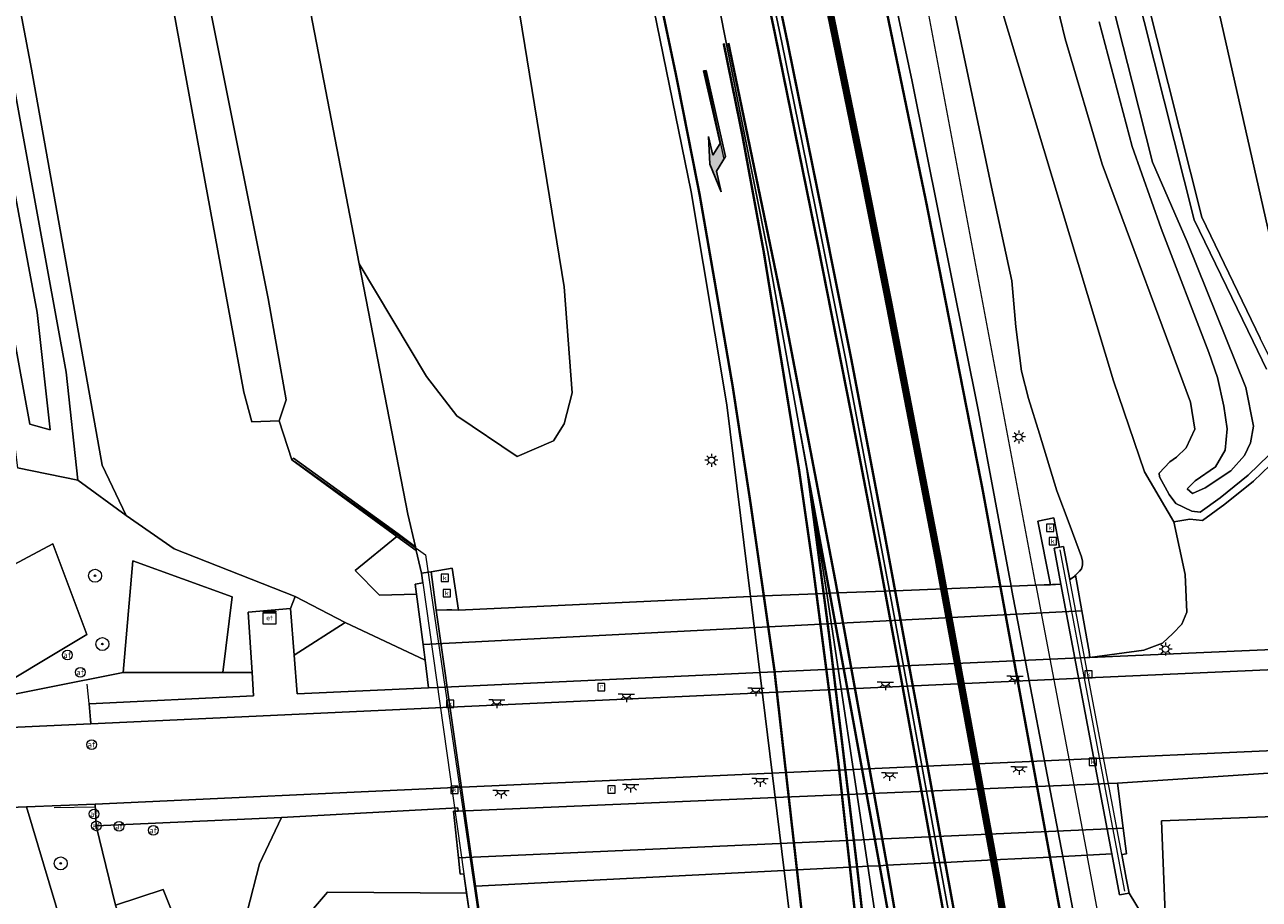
# Model space of a CAD drawing. Header units: metres. Extents: x 168032 to 180145, y 382923 to 399665.
# Tile 106 of 256: x 177783 to 177860, y 387465 to 387519. Entities that reach past the tile are written whole.
import ezdxf
from ezdxf.enums import TextEntityAlignment as Align

# ---------------------------------------------------------------- set-up
doc = ezdxf.new("R2010")
doc.units = ezdxf.units.M
doc.linetypes.add('VW-1-3_STREEP', pattern=[4, 1, -3])
doc.linetypes.add('VW-3-3_STREEP', pattern=[6, 3, -3])
doc.layers.get('0').update_dxf_attribs({"color": 8, "lineweight": 18})
for name, color, linetype, lineweight in [('B-WE-GR-BEPLANTING_CULTUUR_BOSPLANTSOEN-GV', 8, 'Continuous', 18), ('B-WE-GR-BEPLANTING_CULTUUR_HEESTERS-GV', 8, 'Continuous', 18), ('B-WE-GR-BOOM-S', 8, 'Continuous', 18), ('B-WE-GR-BOS_LOOF-GV', 8, 'Continuous', 18), ('B-WE-IE-MEUBILAIR_WEGMEUBILAIR-G', 8, 'Continuous', 18), ('B-WE-IE-TERREINAFSCHEIDING_KUNSTMATIG_HEKWERK-G', 8, 'IE-TERREINAFSCHEIDING-KUNSTMATIG', 18), ('B-WE-IE-TERREINAFSCHEIDING_KUNSTMATIG_MUUR-GV', 8, 'Continuous', 18), ('B-WE-KL-ET_KAST-S', 8, 'Continuous', 18), ('B-WE-KL-ET_LS_OV_LICHTMAST-S', 8, 'Continuous', 18), ('B-WE-KL-ET_LS_OV_LICHTPUNT-S', 8, 'Continuous', 18), ('B-WE-KW-KUNSTWERK_DEK-GV', 8, 'Continuous', 18), ('B-WE-KW-KUNSTWERK_GELUIDSWERING_SCHERM-G', 8, 'Continuous', 18), ('B-WE-KW-KUNSTWERK_LANDHOOFD-GV', 8, 'Continuous', 18), ('B-WE-OG-TERREIN_CULTUURSCHEIDING-GV', 8, 'Continuous', 18), ('B-WE-OG-WATER_GREPPEL-GV', 8, 'Continuous', 18), ('B-WE-OG-WATER_SLOOT-GV', 8, 'Continuous', 18), ('B-WE-OG-WEG-GV', 8, 'Continuous', 18), ('B-WE-RI-GWA_KOLK-S', 8, 'Continuous', 18), ('B-WE-RI-GWA_RIOOLPUT-S', 8, 'Continuous', 18), ('B-WE-VH-VERHARDING_ASFALT-GV', 8, 'Continuous', 18), ('B-WE-VH-VERHARDING_BEDRIJFSVLOERPLAAT-GV', 8, 'Continuous', 18), ('B-WE-VH-VERHARDING_BETON-GV', 8, 'Continuous', 18), ('B-WE-VH-VERHARDING_TEGEL-GV', 8, 'Continuous', 18), ('B-WE-VW-AFSLUITPAAL-S', 8, 'Continuous', 18), ('B-WE-VW-MARKERING_LANGS_STREEP_13_045-G', 8, 'VW-1-3_STREEP', 50), ('B-WE-VW-MARKERING_LANGS_STREEP_33-G', 8, 'VW-3-3_STREEP', 13), ('B-WE-VW-MARKERING_LANGS_STREEP_DOORGETROKKEN_3X015-G', 8, 'Continuous', 13), ('B-WE-VW-MARKERING_PICTOGRAM-G', 8, 'Continuous', 18), ('B-WE-VW-MARKERING_PIJL-S', 8, 'Continuous', 25)]:
    doc.layers.add(name, color=color, linetype=linetype, lineweight=lineweight)
doc.styles.add('NLCS-ISO', font='NLCS-ISO.ttf')
doc.linetypes.add('IE-TERREINAFSCHEIDING-KUNSTMATIG', pattern='A,4,[82,NLCS.SHX,S=0.75,R=90,X=0,Y=0],4,-2', length=10)

# ---------------------------------------------------------------- blocks, each defined once
blk = doc.blocks.new('SKL-ET_KAST_ELEKTRA-SO')
at = {"color": 0, "linetype": 'ByBlock', "lineweight": 18}
for points in [[(-2, 2), (2, 2), (2, 1.68), (-2, 1.68)], [(-2, 1.52), (2, 1.52), (2, -2), (-2, -2)]]:
    blk.add_lwpolyline(points, close=True, dxfattribs=at)
at = {"color": 0, "linetype": 'ByBlock', "lineweight": 18, "style": 'NLCS-ISO'}
blk.add_text('et', height=1.5, dxfattribs=at).set_placement((0, 0), align=Align.MIDDLE_CENTER)
blk = doc.blocks.new('SKL-ET_OV_LICHTMAST-SO')
at = {"color": 0, "linetype": 'ByBlock', "lineweight": 18}
for points in [[(-1.25, 0), (-2, 0)], [(-1.41, 1.41), (-0.88, 0.88)], [(0, 2), (0, 1.25)], [(0.88, 0.88), (1.41, 1.41)], [(2, 0), (1.25, 0)], [(-1.41, -1.41), (-0.88, -0.88)], [(0, -1.25), (0, -2)], [(0.88, -0.88), (1.41, -1.41)]]:
    blk.add_lwpolyline(points, dxfattribs=at)
blk.add_circle((0, 0), 1, dxfattribs=at)
blk = doc.blocks.new('SVW-AFSLUITPAAL-SO')
at = {"lineweight": 18}
blk.add_circle((0, 0), 1.5, dxfattribs=at)
at = {"lineweight": 18, "style": 'NLCS-ISO'}
blk.add_text('af', height=1.8, dxfattribs=at).set_placement((0, 0), align=Align.MIDDLE_CENTER)
blk = doc.blocks.new('SRI-PUT_INSPECTIEPUT_RIOOLPUT-SO')
at = {"color": 0, "linetype": 'ByBlock', "lineweight": 18}
blk.add_lwpolyline([(-1.12, -1.12), (1.12, -1.12), (1.12, 1.12), (-1.12, 1.12)], close=True, dxfattribs=at)
at = {"color": 0, "linetype": 'ByBlock', "lineweight": 18, "style": 'NLCS-ISO'}
blk.add_text('r', height=1.5, dxfattribs=at).set_placement((0, 0.28), align=Align.MIDDLE_CENTER)
blk = doc.blocks.new('SRI-KOLK-SO')
at = {"color": 0, "linetype": 'ByBlock', "lineweight": 18}
blk.add_lwpolyline([(-1.125, -1.125), (1.125, -1.125), (1.125, 1.125), (-1.125, 1.125)], close=True, dxfattribs=at)
at = {"color": 0, "linetype": 'ByBlock', "lineweight": 18, "style": 'NLCS-ISO'}
blk.add_text('k', height=1.5, dxfattribs=at).set_placement((0, 0), align=Align.MIDDLE_CENTER)
blk = doc.blocks.new('SKL-ET_OV_LICHTPUNT-SO')
at = {"color": 0, "linetype": 'ByBlock', "lineweight": 18}
for points in [[(-1.25, 0), (-2.5, 0)], [(1.25, 0), (2.5, 0)], [(-0.92, -0.85), (-1.83, -1.7)], [(0, -1.25), (0, -2.5)], [(0.92, -0.85), (1.83, -1.7)]]:
    blk.add_lwpolyline(points, dxfattribs=at)
blk.add_lwpolyline([(0, 0), (1.25, 0, -1), (-1.25, 0)], format="xyb", close=True, dxfattribs=at)
blk = doc.blocks.new('SGR-BOOM_01-SO')
at = {"linetype": 'ByBlock', "lineweight": 18}
h = blk.add_hatch(color=0, dxfattribs=at)
h.dxf.hatch_style = 1
edge = h.paths.add_edge_path()
edge.add_arc((0, 0), 0.25, 0, 360)
at = {"color": 0, "linetype": 'ByBlock', "lineweight": 18}
for radius in [2, 0.25]:
    blk.add_circle((0, 0), radius, dxfattribs=at)
blk = doc.blocks.new('N-SVW-MARKERING_PIJL_RA_7.5')
blk.add_hatch(color=256).paths.add_polyline_path([(5.196, -0.675), (4, -0.675), (5.7, -0.975), (7.5, -0.675), (6.2, -0.675), (5.45, 0.075), (0, 0.075), (0, -0.075), (4.596, -0.075)])
for p, q in [((0, 0.075), (5.45, 0.075)), ((0, 0.075), (0, -0.075)), ((6.2, -0.675), (5.45, 0.075)), ((0, -0.075), (4.596, -0.075)), ((4, -0.675), (5.196, -0.675)), ((5.7, -0.975), (4, -0.675)), ((5.196, -0.675), (4.596, -0.075)), ((5.7, -0.975), (7.5, -0.675)), ((6.2, -0.675), (7.5, -0.675))]:
    blk.add_line(p, q)

msp = doc.modelspace()

# ---------------------------------------------------------------- linework, layer by layer
at = {"layer": 'B-WE-GR-BEPLANTING_CULTUUR_BOSPLANTSOEN-GV', "flags": 128}
msp.add_lwpolyline([(177750.277, 387740.862), (177765.388, 387685.508), (177771.384, 387663.541), (177779.052, 387628.193), (177787.404, 387586.838), (177794.273, 387553.658), (177801.057, 387519.671), (177804.045, 387504.231), (177808.196, 387497.272), (177810.07, 387494.855), (177813.787, 387492.34), (177816.021, 387493.308), (177816.69, 387494.367), (177817.17, 387496.267), (177816.684, 387502.817), (177811.36, 387535.515), (177803.093, 387571.242), (177800.358, 387581.153), (177794.563, 387601.455), (177785.887, 387645.552), (177757.624, 387748.982)], dxfattribs=at)
for points in [[(177790.063, 387485.905), (177789.48, 387479.022), (177795.62, 387479.022), (177796.202, 387483.681)], [(177800.081, 387483.703), (177799.791, 387482.971), (177800.023, 387480.081), (177803.172, 387482.113)]]:
    msp.add_lwpolyline(points, close=True, dxfattribs=at)
at = {"layer": 'B-WE-GR-BEPLANTING_CULTUUR_HEESTERS-GV', "flags": 128}
msp.add_lwpolyline([(177792.234, 387455.564), (177788.995, 387464.661), (177787.81, 387469.56), (177787.752, 387470.895), (177783.499, 387470.726), (177790.267, 387448.06), (177793.99, 387436.614)], close=True, dxfattribs=at)
at = {"layer": 'B-WE-GR-BOS_LOOF-GV', "flags": 128}
for points in [[(177894.29, 387575.291), (177914.035, 387571.298), (177923.084, 387613.011), (177921.138, 387620.002), (177914.508, 387628.289), (177911.438, 387632.165), (177909.933, 387634.47), (177909.134, 387636.07), (177908.751, 387637.888), (177907.375, 387633.553), (177900.628, 387636.596), (177881.71, 387641.226), (177847.182, 387643.078), (177829.058, 387643.74), (177863.071, 387493.324), (177876.471, 387495.604)], [(177890.696, 387446.553), (177879.618, 387459.607), (177863.678, 387470.268), (177853.555, 387469.87), (177853.789, 387463.665), (177857.348, 387459.915), (177877.853, 387386.911), (177894.637, 387326.329), (177899.12, 387325.984), (177925.809, 387372.331), (177928.596, 387378.583), (177928.644, 387378.691), (177925.272, 387387.964), (177914.773, 387405.361)]]:
    msp.add_lwpolyline(points, close=True, dxfattribs=at)
at = {"layer": 'B-WE-IE-MEUBILAIR_WEGMEUBILAIR-G', "flags": 128}
for points in [[(177845.784, 387484.402), (177838.271, 387524.559)], [(177847.264, 387486.595), (177851.264, 387465.538)], [(177845.784, 387484.402), (177848.959, 387467.752)], [(177903.471, 387274.312), (177898.047, 387283.795), (177894.091, 387291.396), (177890.804, 387298.563), (177887.589, 387306.041), (177882.688, 387318.041), (177879.439, 387326.8), (177877.49, 387332.804), (177875.082, 387340.693), (177872.605, 387349.861), (177870.556, 387357.503), (177869.172, 387362.844), (177867.546, 387370.519), (177865.543, 387380.69), (177862.806, 387394.192), (177860.711, 387405.859), (177858.644, 387416.545), (177856.578, 387428.402), (177854.159, 387439.921), (177848.959, 387467.752)]]:
    msp.add_lwpolyline(points, dxfattribs=at)
at = {"layer": 'B-WE-IE-TERREINAFSCHEIDING_KUNSTMATIG_HEKWERK-G', "flags": 128}
for points in [[(177787.231, 387478.299), (177787.477, 387475.918)], [(177785.217, 387470.694), (177787.699, 387470.735)]]:
    msp.add_lwpolyline(points, dxfattribs=at)
at = {"layer": 'B-WE-IE-TERREINAFSCHEIDING_KUNSTMATIG_MUUR-GV', "flags": 128}
msp.add_lwpolyline([(177799.975, 387492.248), (177799.88, 387492.144), (177806.368, 387487.406), (177807.561, 387486.54), (177807.534, 387486.655), (177807.504, 387486.782), (177806.448, 387487.566)], close=True, dxfattribs=at)
at = {"layer": 'B-WE-KW-KUNSTWERK_DEK-GV', "flags": 128}
msp.add_lwpolyline([(177811.535, 387463.551), (177811.214, 387465.836), (177830.252, 387466.802), (177831.05, 387466.843), (177834.319, 387467.009), (177834.759, 387467.031), (177835.425, 387467.065), (177836.152, 387467.102), (177836.605, 387467.125), (177839.536, 387467.274), (177839.842, 387467.289), (177840.194, 387467.307), (177843.183, 387467.459), (177846.666, 387467.635), (177847.451, 387467.675), (177850.476, 387467.829), (177850.953, 387465.3), (177851.542, 387465.412), (177851.368, 387466.334), (177851.093, 387467.795), (177847.89, 387484.766), (177847.506, 387486.8), (177846.916, 387486.689), (177847.336, 387484.463), (177844.26, 387484.342), (177843.605, 387484.317), (177840.105, 387484.18), (177837.107, 387484.063), (177836.754, 387484.05), (177836.482, 387484.039), (177833.558, 387483.926), (177833.072, 387483.907), (177832.89, 387483.899), (177832.698, 387483.892), (177832.254, 387483.875), (177829.005, 387483.747), (177828.189, 387483.715), (177810.157, 387482.871), (177809.757, 387482.881), (177809.454, 387482.886), (177808.793, 387482.871), (177808.484, 387485.231), (177807.889, 387485.148), (177807.972, 387484.558), (177810.501, 387466.595), (177810.941, 387463.467)], dxfattribs=at)
at = {"layer": 'B-WE-KW-KUNSTWERK_GELUIDSWERING_SCHERM-G', "flags": 128}
msp.add_lwpolyline([(177800.041, 387492.064), (177808.134, 387486.287), (177811.635, 387462.473), (177805.821, 387454.365)], dxfattribs=at)
at = {"layer": 'B-WE-KW-KUNSTWERK_LANDHOOFD-GV', "flags": 128}
msp.add_lwpolyline([(177848.63, 387482.821), (177848.245, 387485.016), (177848.171, 387484.94), (177847.89, 387484.766), (177847.506, 387486.8), (177847.26, 387486.754), (177846.916, 387486.689), (177847.336, 387484.463), (177846.704, 387484.438), (177845.784, 387484.402), (177844.26, 387484.342), (177843.605, 387484.317), (177840.105, 387484.18), (177837.107, 387484.063), (177836.754, 387484.05), (177836.482, 387484.039), (177833.558, 387483.926), (177833.072, 387483.907), (177832.89, 387483.899), (177832.698, 387483.892), (177832.254, 387483.875), (177829.005, 387483.747), (177828.189, 387483.715), (177810.157, 387482.871), (177809.757, 387482.881), (177809.454, 387482.886), (177808.793, 387482.871), (177808.484, 387485.231), (177807.889, 387485.148), (177807.972, 387484.558), (177807.489, 387484.468), (177807.569, 387483.855), (177807.976, 387480.748)], close=True, dxfattribs=at)
msp.add_lwpolyline([(177811.535, 387463.551), (177811.214, 387465.836), (177830.252, 387466.802), (177831.05, 387466.843), (177834.319, 387467.009), (177834.759, 387467.031), (177835.425, 387467.065), (177836.152, 387467.102), (177836.605, 387467.125), (177839.536, 387467.274), (177839.842, 387467.289), (177840.194, 387467.307), (177843.183, 387467.459), (177846.666, 387467.635), (177847.451, 387467.675), (177848.959, 387467.752), (177850.476, 387467.829), (177850.953, 387465.3), (177851.542, 387465.412), (177851.368, 387466.334), (177851.093, 387467.795), (177851.384, 387467.833), (177851.18, 387469.414), (177810.16, 387467.595), (177810.264, 387466.58), (177810.501, 387466.595), (177810.667, 387465.413), (177810.941, 387463.467)], dxfattribs=at)
at = {"layer": 'B-WE-OG-TERREIN_CULTUURSCHEIDING-GV', "flags": 128}
for points in [[(177709.988, 387816.972), (177715.887, 387799.303), (177723.346, 387776.331), (177730.48, 387754.177), (177735.501, 387738.298), (177742.549, 387715.348), (177748.353, 387694.94), (177754.919, 387669.938), (177756.562, 387658.566), (177785.964, 387497.558), (177786.68, 387490.883), (177789.652, 387488.696), (177788.18, 387491.817), (177783.815, 387516.245), (177773.005, 387573.194), (177763.945, 387622.692), (177757.888, 387657.151), (177755.581, 387670.242), (177749.451, 387693.383), (177738.21, 387732.374), (177729.863, 387759.569), (177719.71, 387790.014), (177711.804, 387812.667)], [(177753.26, 387710.576), (177761.905, 387678.88), (177767.911, 387654.284), (177772.685, 387630.504), (177779.26, 387597.87), (177788.619, 387550.99), (177798.418, 387502.097), (177799.525, 387495.835), (177799.09, 387494.546), (177799.88, 387492.144), (177799.975, 387492.248), (177806.448, 387487.566), (177807.504, 387486.782), (177807.032, 387488.79), (177804.045, 387504.231), (177801.057, 387519.671), (177794.273, 387553.658), (177787.404, 387586.838), (177779.052, 387628.193), (177771.384, 387663.541), (177765.388, 387685.508), (177750.277, 387740.862)], [(177751.77, 387710.262), (177759.007, 387684.366), (177761.308, 387675.575), (177766.187, 387654.548), (177776.438, 387602.195), (177790.359, 387531.991), (177796.926, 387496.307), (177797.409, 387494.49), (177799.09, 387494.546), (177799.525, 387495.835), (177798.418, 387502.097), (177788.619, 387550.99), (177779.26, 387597.87), (177772.685, 387630.504), (177767.911, 387654.284), (177761.905, 387678.88), (177753.26, 387710.576)], [(177894.29, 387575.291), (177876.471, 387495.604), (177863.071, 387493.324), (177829.058, 387643.74)], [(177773.005, 387573.194), (177783.815, 387516.245), (177788.18, 387491.817), (177789.652, 387488.696), (177792.625, 387486.657), (177800.081, 387483.703), (177803.172, 387482.113), (177808.103, 387479.782), (177808.039, 387480.269), (177807.976, 387480.748), (177807.569, 387483.855), (177805.296, 387483.793), (177803.779, 387485.312), (177806.368, 387487.406), (177799.88, 387492.144), (177799.09, 387494.546), (177797.409, 387494.49), (177796.926, 387496.307), (177790.359, 387531.991), (177776.438, 387602.195)], [(177834.589, 387592.362), (177844.945, 387551.127), (177856.031, 387507.114), (177859.642, 387499.648)], [(177861.273, 387492.803), (177859.219, 387490.815), (177857.463, 387489.396), (177856.067, 387488.397), (177855.291, 387488.474), (177854.3, 387488.324), (177855.012, 387485.072), (177855.1, 387482.736), (177854.804, 387482.003), (177854.252, 387481.419), (177853.598, 387480.833), (177852.45, 387480.406), (177849.125, 387479.946), (177866.011, 387480.691)], [(177777.57, 387482.92), (177785.13, 387486.95), (177787.22, 387481.36), (177780.25, 387477.2), (177789.48, 387479.022), (177790.063, 387485.905), (177796.202, 387483.681), (177795.62, 387479.022), (177797.424, 387479.022), (177797.187, 387482.748), (177799.791, 387482.971), (177800.081, 387483.703), (177792.625, 387486.657), (177789.652, 387488.696), (177786.68, 387490.883), (177782.95, 387491.647)], [(177853.789, 387463.665), (177853.555, 387469.87), (177863.678, 387470.268), (177863.56, 387473.042), (177850.822, 387472.192), (177851.18, 387469.414), (177851.384, 387467.833), (177851.093, 387467.795), (177851.368, 387466.334), (177851.542, 387465.412), (177855.471, 387458.933)], [(177783.499, 387470.726), (177782.486, 387470.685), (177780.827, 387467.541), (177788.52, 387449.632)], [(177789.923, 387445.9), (177793.386, 387435.426), (177793.762, 387428.938), (177794.701, 387428.935), (177793.99, 387436.614), (177790.267, 387448.06), (177783.499, 387470.726)], [(177799.752, 387462.76), (177802.082, 387465.462), (177810.667, 387465.413), (177810.501, 387466.595), (177810.264, 387466.58), (177810.16, 387467.595), (177809.865, 387470.457), (177810.15, 387470.469), (177810.12, 387470.671), (177799.25, 387470.077), (177797.895, 387467.221), (177797.119, 387464.248)]]:
    msp.add_lwpolyline(points, dxfattribs=at)
for points in [[(177807.561, 387486.54), (177806.368, 387487.406), (177803.779, 387485.312), (177805.296, 387483.793), (177807.569, 387483.855), (177807.489, 387484.468), (177807.972, 387484.558), (177807.889, 387485.148)], [(177808.103, 387479.782), (177803.172, 387482.113), (177800.023, 387480.081), (177800.214, 387477.705), (177808.307, 387478.079)], [(177797.516, 387477.576), (177797.424, 387479.022), (177795.62, 387479.022), (177789.48, 387479.022), (177780.25, 387477.2), (177768.186, 387477.201), (177764.461, 387477.2), (177764.795, 387475.367), (177764.895, 387474.816), (177787.482, 387475.863), (177787.37, 387477.09)], [(177799.25, 387470.077), (177787.81, 387469.56), (177788.995, 387464.661), (177791.931, 387465.628), (177794.965, 387458.109), (177797.057, 387463.824), (177797.119, 387464.248), (177797.895, 387467.221)], [(177799.752, 387462.76), (177799.87, 387459.213), (177805.562, 387461.484), (177810.328, 387460.866), (177810.693, 387461.391), (177810.941, 387463.467), (177810.667, 387465.413), (177802.082, 387465.462)]]:
    msp.add_lwpolyline(points, close=True, dxfattribs=at)
at = {"layer": 'B-WE-OG-WATER_GREPPEL-GV', "flags": 128}
for points in [[(177787.22, 387481.36), (177785.13, 387486.95), (177777.57, 387482.92), (177767.126, 387483.049), (177768.186, 387477.201), (177780.25, 387477.2)], [(177798.68, 387420.006), (177796.775, 387440.276), (177794.965, 387458.109), (177791.931, 387465.628), (177788.995, 387464.661), (177792.234, 387455.564), (177793.99, 387436.614), (177794.701, 387428.935), (177794.854, 387426.564), (177796.266, 387404.756), (177797.923, 387394.559), (177798.372, 387377.337), (177797.551, 387356.085), (177797.162, 387344.948), (177798.706, 387344.895), (177799.361, 387344.872), (177801.248, 387358.948), (177801.56, 387375.216), (177800.99, 387393.567)]]:
    msp.add_lwpolyline(points, close=True, dxfattribs=at)
at = {"layer": 'B-WE-OG-WATER_SLOOT-GV', "flags": 128}
for points in [[(177698.987, 387842.381), (177714.473, 387797.757), (177722.962, 387771.144), (177737.416, 387725.946), (177752.845, 387670.253), (177761.793, 387621.384), (177770.224, 387575.843), (177784.162, 387501.222), (177784.965, 387493.995), (177783.703, 387494.339), (177760.99, 387618.574), (177751.583, 387669.966), (177736.728, 387721.53), (177729.329, 387745.161), (177721.585, 387770.513), (177712.867, 387797.241), (177701.396, 387829.82)], [(177701.396, 387829.82), (177712.867, 387797.241), (177721.585, 387770.513), (177729.329, 387745.161), (177736.728, 387721.53), (177751.583, 387669.966), (177760.99, 387618.574), (177783.703, 387494.339), (177784.965, 387493.995), (177784.162, 387501.222), (177770.224, 387575.843), (177761.793, 387621.384), (177752.845, 387670.253), (177737.416, 387725.946), (177722.962, 387771.144), (177714.473, 387797.757), (177698.987, 387842.381)], [(177740.287, 387703.405), (177745.176, 387686.865), (177748.908, 387673.733), (177749.545, 387671.014), (177749.746, 387670.156), (177750.298, 387667.803), (177752.472, 387658.526), (177782.441, 387495.75), (177782.65, 387494.066), (177782.95, 387491.647), (177786.68, 387490.883), (177785.964, 387497.558), (177756.562, 387658.566), (177754.919, 387669.938), (177748.353, 387694.94)], [(177860.025, 387497.729), (177859.193, 387499.43), (177855.559, 387506.942), (177844.46, 387551.005), (177834.105, 387592.238)], [(177832.571, 387577.96), (177841.421, 387543.638), (177847.602, 387518.11), (177849.881, 387510.374), (177855.329, 387495.69), (177855.601, 387494.036), (177855.068, 387492.881), (177854.472, 387492.312), (177854.063, 387492.015), (177853.4, 387491.311), (177853.429, 387491.087), (177854.01, 387489.998), (177854.42, 387489.441), (177855.427, 387488.963), (177855.929, 387488.913), (177857.16, 387489.795), (177858.888, 387491.19), (177860.827, 387493.068)], [(177847.008, 387534.053), (177851.729, 387515.463), (177852.992, 387510.499), (177855.132, 387505.598), (177858.754, 387496.604), (177859.22, 387494.226), (177859.042, 387493.192), (177858.67, 387492.411), (177857.815, 387491.463), (177856.25, 387490.414), (177855.462, 387490.067), (177855.124, 387490.356), (177855.624, 387490.846), (177856.882, 387491.7), (177857.467, 387492.733), (177857.607, 387494.06), (177857.395, 387495.449), (177856.998, 387497.225), (177856.47, 387498.769), (177853.528, 387506.421), (177851.741, 387511.463), (177849.706, 387519.158)], [(177849.706, 387519.158), (177851.741, 387511.463), (177853.528, 387506.421), (177856.47, 387498.769), (177856.998, 387497.225), (177857.395, 387495.449), (177857.607, 387494.06), (177857.467, 387492.733), (177856.882, 387491.7), (177855.624, 387490.846), (177855.124, 387490.356), (177855.462, 387490.067), (177856.25, 387490.414), (177857.815, 387491.463), (177858.67, 387492.411), (177859.042, 387493.192), (177859.22, 387494.226), (177858.754, 387496.604), (177855.132, 387505.598), (177852.992, 387510.499), (177851.729, 387515.463), (177847.008, 387534.053)]]:
    msp.add_lwpolyline(points, dxfattribs=at)
at = {"layer": 'B-WE-OG-WEG-GV', "flags": 128}
for points in [[(177827.673, 387583.986), (177835.162, 387554.409), (177842.5, 387523.861), (177850.587, 387497.016), (177852.506, 387491.401), (177854.3, 387488.324), (177855.291, 387488.474), (177856.067, 387488.397), (177857.463, 387489.396), (177859.219, 387490.815), (177861.273, 387492.803), (177861.814, 387494.77), (177861.819, 387495.178), (177860.475, 387497.948), (177859.642, 387499.648), (177856.031, 387507.114), (177844.945, 387551.127), (177834.589, 387592.362)], [(177834.105, 387592.238), (177844.46, 387551.005), (177855.559, 387506.942), (177859.193, 387499.43), (177860.025, 387497.729)], [(177860.827, 387493.068), (177858.888, 387491.19), (177857.16, 387489.795), (177855.929, 387488.913), (177855.427, 387488.963), (177854.42, 387489.441), (177854.01, 387489.998), (177853.429, 387491.087), (177853.4, 387491.311), (177854.063, 387492.015), (177854.472, 387492.312), (177855.068, 387492.881), (177855.601, 387494.036), (177855.329, 387495.69), (177849.881, 387510.374), (177847.602, 387518.11), (177841.421, 387543.638), (177832.571, 387577.96)], [(177833.974, 387535.108), (177838.162, 387515.489), (177842.253, 387495.114), (177844.26, 387484.342), (177845.784, 387484.402), (177846.704, 387484.438), (177845.913, 387488.357), (177846.892, 387488.57), (177847.26, 387486.754), (177847.506, 387486.8), (177847.89, 387484.766), (177848.171, 387484.94), (177848.245, 387485.016), (177848.351, 387485.125), (177848.495, 387485.265), (177848.599, 387485.42), (177848.669, 387485.647), (177848.68, 387485.884), (177848.617, 387486.157), (177848.47, 387486.548), (177847.845, 387488.215), (177847.09, 387490.228), (177846.022, 387493.745), (177845.344, 387495.931), (177844.908, 387497.614), (177844.558, 387500.335), (177844.313, 387503.186), (177843.047, 387508.962), (177835.536, 387544.775)], [(177835.536, 387544.775), (177843.047, 387508.962), (177844.313, 387503.186), (177844.558, 387500.335), (177844.908, 387497.614), (177845.344, 387495.931), (177846.022, 387493.745), (177847.09, 387490.228), (177847.845, 387488.215), (177848.47, 387486.548), (177848.617, 387486.157), (177848.68, 387485.884), (177848.669, 387485.647), (177848.599, 387485.42), (177848.495, 387485.265), (177848.351, 387485.125), (177848.245, 387485.016), (177848.63, 387482.821), (177849.074, 387480.288), (177849.125, 387479.946), (177852.45, 387480.406), (177853.598, 387480.833), (177854.252, 387481.419), (177854.804, 387482.003), (177855.1, 387482.736), (177855.012, 387485.072), (177854.3, 387488.324), (177852.506, 387491.401), (177850.587, 387497.016), (177842.5, 387523.861)], [(177811.36, 387535.515), (177816.684, 387502.817), (177817.17, 387496.267), (177816.69, 387494.367), (177816.021, 387493.308), (177813.787, 387492.34), (177810.07, 387494.855), (177808.196, 387497.272), (177804.045, 387504.231), (177807.032, 387488.79), (177807.504, 387486.782), (177807.534, 387486.655), (177807.561, 387486.54), (177807.889, 387485.148), (177808.484, 387485.231), (177809.766, 387485.451), (177810.157, 387482.871), (177828.189, 387483.715), (177826.713, 387495.537), (177824.53, 387508.671), (177819.151, 387534.96)], [(177855.471, 387458.933), (177851.542, 387465.412), (177850.953, 387465.3), (177850.476, 387467.829), (177848.959, 387467.752), (177847.451, 387467.675), (177847.831, 387465.689), (177852.729, 387439.953)], [(177831.609, 387455.675), (177830.252, 387466.802), (177811.214, 387465.836), (177811.535, 387463.551)]]:
    msp.add_lwpolyline(points, dxfattribs=at)
at = {"layer": 'B-WE-VH-VERHARDING_ASFALT-GV', "flags": 128}
for points in [[(177830.3, 387552.523), (177829.659, 387552.374), (177826.331, 387551.598), (177827.851, 387544.703), (177830.359, 387532.946), (177832.778, 387521.312), (177836.722, 387501.807), (177839.763, 387486.041), (177840.105, 387484.18), (177843.605, 387484.317), (177844.26, 387484.342), (177842.253, 387495.114), (177838.162, 387515.489), (177833.974, 387535.108)], [(177826.331, 387551.598), (177823.409, 387550.917), (177823.068, 387550.837), (177824.851, 387542.724), (177826.844, 387533.427), (177830.111, 387517.894), (177832.165, 387507.769), (177834.058, 387498.288), (177836.124, 387487.435), (177836.754, 387484.05), (177837.107, 387484.063), (177840.105, 387484.18), (177839.763, 387486.041), (177836.722, 387501.807), (177832.778, 387521.312), (177830.359, 387532.946), (177827.851, 387544.703)], [(177823.068, 387550.837), (177822.807, 387550.777), (177819.815, 387550.079), (177820.832, 387545.516), (177826.086, 387520.915), (177829.246, 387504.975), (177831.76, 387490.995), (177832.89, 387483.899), (177833.072, 387483.907), (177833.558, 387483.926), (177836.482, 387484.039), (177836.754, 387484.05), (177836.124, 387487.435), (177834.058, 387498.288), (177832.165, 387507.769), (177830.111, 387517.894), (177826.844, 387533.427), (177824.851, 387542.724)], [(177819.815, 387550.079), (177816.495, 387549.305), (177815.987, 387549.187), (177819.151, 387534.96), (177824.53, 387508.671), (177826.713, 387495.537), (177828.189, 387483.715), (177829.005, 387483.747), (177832.254, 387483.875), (177832.698, 387483.892), (177832.89, 387483.899), (177831.76, 387490.995), (177829.246, 387504.975), (177826.086, 387520.915), (177820.832, 387545.516)], [(177836.754, 387484.05), (177836.482, 387484.039), (177833.558, 387483.926), (177833.072, 387483.907), (177832.89, 387483.899), (177835.425, 387467.065), (177836.152, 387467.102), (177836.605, 387467.125), (177839.536, 387467.274), (177839.842, 387467.289), (177838.089, 387476.881)], [(177840.105, 387484.18), (177837.107, 387484.063), (177836.754, 387484.05), (177838.089, 387476.881), (177839.842, 387467.289), (177840.194, 387467.307), (177843.183, 387467.459)], [(177844.26, 387484.342), (177843.605, 387484.317), (177840.105, 387484.18), (177843.183, 387467.459), (177846.666, 387467.635), (177847.451, 387467.675), (177844.308, 387484.083)], [(177832.89, 387483.899), (177832.698, 387483.892), (177832.254, 387483.875), (177829.005, 387483.747), (177828.189, 387483.715), (177828.211, 387483.536), (177830.252, 387466.802), (177831.05, 387466.843), (177834.319, 387467.009), (177834.759, 387467.031), (177835.425, 387467.065)], [(177843.183, 387467.459), (177840.194, 387467.307), (177839.842, 387467.289), (177840.371, 387464.393), (177841.887, 387455.701), (177843.191, 387448.082), (177844.648, 387439.382), (177847.907, 387419.439), (177849.917, 387406.782), (177851.51, 387396.506), (177853.727, 387381.804), (177855.415, 387370.313), (177856.806, 387360.49), (177857.153, 387360.54), (177859.968, 387360.994), (177860.544, 387361.087), (177860.528, 387361.216), (177862.075, 387361.439), (177861.756, 387363.244), (177851.063, 387422.693), (177844.744, 387458.489), (177843.39, 387466.329)], [(177847.451, 387467.675), (177846.666, 387467.635), (177843.183, 387467.459), (177843.39, 387466.329), (177844.744, 387458.489), (177851.063, 387422.693), (177861.756, 387363.244), (177862.075, 387361.439), (177863.441, 387361.636), (177864.068, 387361.86), (177868.08, 387362.798), (177866.334, 387370.278), (177864.093, 387381.016), (177859.801, 387402.746), (177856.397, 387420.843), (177852.729, 387439.953), (177847.831, 387465.689)], [(177835.425, 387467.065), (177834.759, 387467.031), (177834.319, 387467.009), (177831.05, 387466.843), (177830.252, 387466.802), (177831.609, 387455.675), (177831.684, 387454.629), (177832.348, 387454.719), (177835.61, 387455.16), (177836.435, 387455.271), (177836.431, 387455.407), (177836.91, 387455.702), (177837.187, 387455.714), (177836.906, 387457.31)]]:
    msp.add_lwpolyline(points, close=True, dxfattribs=at)
for points in [[(177849.936, 387473.738), (177866.45, 387474.467), (177895.991, 387475.793), (177895.754, 387480.836), (177866.065, 387479.442), (177849.012, 387478.7), (177809.199, 387476.869), (177787.482, 387475.863), (177764.895, 387474.816), (177764.795, 387475.367), (177762.797, 387475.007), (177762.85, 387474.721), (177737.79, 387473.56), (177631.9, 387468.2), (177627.332, 387467.981), (177625.461, 387467.891), (177625.588, 387463.789), (177627.473, 387463.861), (177641.535, 387464.391), (177648.228, 387464.949)], [(177648.343, 387464.958), (177662.267, 387465.648), (177765.86, 387470.78), (177765.826, 387470.02), (177773.315, 387470.237), (177782.486, 387470.685), (177783.499, 387470.726), (177787.752, 387470.895), (177809.935, 387471.916), (177849.936, 387473.738)], [(177840.371, 387464.393), (177839.842, 387467.289), (177839.536, 387467.274), (177836.605, 387467.125), (177836.152, 387467.102), (177835.425, 387467.065), (177836.906, 387457.31)]]:
    msp.add_lwpolyline(points, dxfattribs=at)
at = {"layer": 'B-WE-VH-VERHARDING_BEDRIJFSVLOERPLAAT-GV', "flags": 128}
for points in [[(177848.63, 387482.821), (177807.976, 387480.748), (177808.039, 387480.269), (177808.103, 387479.782), (177808.307, 387478.079), (177808.85, 387478.104), (177828.77, 387479.02), (177837.658, 387479.429), (177848.955, 387479.949), (177849.125, 387479.946), (177849.074, 387480.288)], [(177850.822, 387472.192), (177850.302, 387472.175), (177839.066, 387471.702), (177829.72, 387471.309), (177810.15, 387470.469), (177809.865, 387470.457), (177810.16, 387467.595), (177851.18, 387469.414)]]:
    msp.add_lwpolyline(points, close=True, dxfattribs=at)
at = {"layer": 'B-WE-VH-VERHARDING_BETON-GV', "flags": 128}
for points in [[(177847.336, 387484.463), (177850.476, 387467.829), (177850.953, 387465.3), (177851.542, 387465.412), (177851.368, 387466.334), (177851.093, 387467.795), (177847.89, 387484.766), (177847.506, 387486.8), (177846.916, 387486.689)], [(177808.793, 387482.871), (177808.484, 387485.231), (177808.258, 387485.199), (177807.889, 387485.148), (177807.972, 387484.558), (177810.501, 387466.595), (177810.941, 387463.467), (177811.304, 387463.518), (177811.535, 387463.551), (177811.214, 387465.836)], [(177847.336, 387484.463), (177845.784, 387484.402), (177844.26, 387484.342), (177844.308, 387484.083), (177847.451, 387467.675), (177848.959, 387467.752), (177850.476, 387467.829)], [(177828.211, 387483.536), (177828.189, 387483.715), (177810.157, 387482.871), (177809.757, 387482.881), (177809.454, 387482.886), (177808.793, 387482.871), (177811.214, 387465.836), (177830.252, 387466.802)]]:
    msp.add_lwpolyline(points, close=True, dxfattribs=at)
at = {"layer": 'B-WE-VH-VERHARDING_TEGEL-GV', "flags": 128}
for points in [[(177846.704, 387484.438), (177847.336, 387484.463), (177846.916, 387486.689), (177847.26, 387486.754), (177846.892, 387488.57), (177845.913, 387488.357)], [(177808.484, 387485.231), (177808.793, 387482.871), (177809.454, 387482.886), (177809.757, 387482.881), (177810.157, 387482.871), (177809.766, 387485.451)]]:
    msp.add_lwpolyline(points, close=True, dxfattribs=at)
for points in [[(177897.626, 387483.066), (177895.884, 387482.985), (177895.92, 387482.17), (177866.011, 387480.691), (177849.125, 387479.946), (177848.955, 387479.949), (177837.658, 387479.429), (177828.77, 387479.02), (177808.85, 387478.104), (177808.307, 387478.079), (177800.214, 387477.705), (177800.023, 387480.081), (177799.791, 387482.971), (177797.187, 387482.748), (177797.424, 387479.022), (177797.516, 387477.576), (177787.37, 387477.09), (177787.482, 387475.863), (177809.199, 387476.869), (177849.012, 387478.7), (177866.065, 387479.442), (177895.754, 387480.836)], [(177895.991, 387475.793), (177866.45, 387474.467), (177849.936, 387473.738), (177809.935, 387471.916), (177787.752, 387470.895), (177787.81, 387469.56), (177799.25, 387470.077), (177810.12, 387470.671), (177810.15, 387470.469), (177829.72, 387471.309), (177839.066, 387471.702), (177850.302, 387472.175), (177850.822, 387472.192), (177863.56, 387473.042)]]:
    msp.add_lwpolyline(points, dxfattribs=at)
at = {"layer": 'B-WE-VW-MARKERING_LANGS_STREEP_13_045-G', "const_width": 0.45, "flags": 128}
msp.add_lwpolyline([(177796.476, 387674.447), (177799.934, 387661.762), (177803.004, 387650.146), (177803.305, 387648.958), (177806.931, 387634.638), (177809.575, 387623.936), (177812.601, 387611.379), (177815.393, 387599.568), (177818.158, 387587.911), (177821.698, 387572.268), (177825.033, 387557.486), (177826.331, 387551.598), (177827.851, 387544.703), (177830.359, 387532.946), (177832.778, 387521.312), (177835.187, 387509.554), (177836.722, 387501.807), (177839.763, 387486.041), (177840.105, 387484.18), (177843.183, 387467.459), (177843.39, 387466.329), (177844.744, 387458.489)], dxfattribs=at)
at = {"layer": 'B-WE-VW-MARKERING_LANGS_STREEP_33-G', "const_width": 0.15, "flags": 128}
for points in [[(177298.515, 388828.424), (177296.837, 388827.393), (177295.849, 388826.669), (177294.466, 388825.604), (177293.455, 388824.606), (177292.118, 388823.146), (177291.33, 388822.198), (177290.055, 388820.358), (177289.159, 388818.773), (177288.345, 388817.202), (177287.395, 388814.736), (177286.691, 388812.224), (177286.28, 388809.374), (177286.061, 388806.39), (177285.766, 388803.352), (177285.281, 388800.48), (177284.522, 388797.505), (177284.041, 388795.856), (177283.65, 388794.663), (177282.507, 388791.768), (177281.655, 388789.911), (177280.8, 388788.289), (177279.648, 388786.233), (177278.533, 388784.498), (177277.116, 388782.465), (177276.192, 388781.322), (177275.237, 388780.194), (177274.369, 388779.233), (177272.309, 388777.157), (177271.3, 388776.224), (177270.165, 388775.007), (177268.002, 388772.992), (177266.881, 388771.758), (177266.151, 388770.609), (177265.551, 388769.52), (177264.814, 388767.865), (177264.437, 388766.723), (177264.182, 388765.201), (177263.999, 388763.459), (177263.912, 388762.164), (177264.085, 388760.489), (177264.283, 388759.33), (177264.504, 388758.341), (177265.288, 388754.916), (177267.108, 388747.637), (177269.384, 388739.13), (177270.897, 388733.363), (177273.052, 388724.638), (177276.88, 388710.01), (177278.366, 388704.302), (177279.931, 388698.553), (177281.765, 388692.815), (177284.924, 388684.565), (177287.237, 388679.281), (177289.483, 388674.64), (177291.411, 388670.982), (177292.805, 388668.476), (177295.441, 388664.072), (177299.1, 388658.338), (177302.115, 388653.964), (177305.803, 388648.986), (177308.018, 388646.12), (177313.621, 388639.279), (177317.385, 388634.917), (177323.462, 388628.154), (177327.557, 388623.789), (177331.711, 388619.44), (177335.942, 388615.135), (177340.217, 388610.94), (177346.647, 388604.819), (177353.264, 388598.688), (177359.852, 388592.695), (177362.185, 388590.571), (177366.618, 388586.623), (177384.44, 388570.458), (177393.28, 388562.363), (177397.268, 388558.542), (177406.266, 388549.922), (177410.454, 388545.68), (177414.678, 388541.266), (177418.734, 388536.881), (177426.644, 388527.886), (177432.287, 388521.114), (177437.969, 388513.834), (177442.293, 388507.99), (177446.076, 388502.598), (177448.894, 388498.372), (177451.586, 388494.197), (177454.786, 388489.066), (177457.896, 388483.861), (177460.895, 388478.628), (177464.174, 388472.691), (177467.993, 388465.602), (177472.179, 388457.48), (177476.145, 388449.544), (177480.776, 388439.868), (177482.695, 388435.857), (177489.006, 388422.403), (177495.351, 388408.788), (177500.479, 388397.853), (177504.099, 388390.058), (177508.053, 388381.544), (177515.69, 388365.142), (177523.205, 388348.952), (177530.844, 388332.464), (177537.048, 388319.105), (177542.513, 388307.327), (177543.471, 388305.26), (177551.032, 388289.002), (177557.304, 388275.48), (177563.729, 388261.758), (177571.377, 388245.305), (177578.341, 388230.404), (177578.987, 388229.023), (177582.545, 388221.326), (177587.743, 388210.08), (177590.948, 388203.172), (177594.046, 388196.496), (177601.761, 388179.967), (177614.387, 388152.731), (177624.471, 388130.963), (177630.488, 388117.974), (177634.555, 388109.195), (177644.653, 388087.324), (177654.7, 388065.514), (177664.583, 388043.773), (177672.003, 388026.94), (177675.439, 388019.144), (177682.546, 388002.572), (177690.793, 387983.063), (177697.564, 387966.52), (177704.375, 387949.668), (177710.443, 387934.471), (177710.994, 387933.092), (177717.588, 387916.148), (177723.912, 387899.292), (177730.156, 387882.296), (177736.293, 387865.366), (177742.345, 387848.511), (177745.039, 387840.678), (177748.238, 387831.375), (177754.036, 387814.295), (177759.597, 387797.451), (177765.149, 387780.089), (177771.423, 387760.222), (177775.928, 387745.302), (177778.409, 387737.084), (177783.49, 387719.885), (177785.161, 387714.156), (177789.365, 387699.562), (177792.798, 387687.389), (177794.415, 387681.654), (177796.335, 387675.96), (177800.327, 387664.6), (177804.324, 387653.175), (177806.247, 387647.637), (177808.234, 387641.929), (177809.204, 387639.207), (177810.075, 387636.284), (177813.006, 387624.512), (177815.813, 387612.851), (177819.927, 387595.428), (177822.667, 387583.675), (177826.562, 387566.332), (177829.182, 387554.552), (177829.659, 387552.374), (177833.05, 387536.878), (177839.061, 387507.859), (177842.512, 387490.277), (177843.605, 387484.317), (177846.666, 387467.635), (177846.84, 387466.685), (177850.136, 387448.94), (177853.494, 387431.241), (177856.866, 387413.507), (177859.147, 387401.802), (177862.637, 387383.917), (177865.061, 387372.406), (177867.688, 387360.836), (177869.818, 387352.296), (177872.57, 387342.229), (177874.298, 387336.378), (177876.092, 387330.712), (177877.564, 387326.285), (177880.606, 387318.08), (177884.543, 387308.22), (177889.515, 387296.984), (177893.198, 387289.292), (177895.916, 387283.968), (177898.752, 387278.618), (177901.804, 387273.376), (177904.767, 387268.362), (177910.069, 387260.113), (177914.781, 387253.294), (177920.636, 387245.289), (177927.498, 387236.499), (177933.392, 387229.781), (177939.639, 387223.022), (177947.983, 387214.699), (177952.702, 387210.344), (177958.06, 387205.527), (177962.678, 387201.536), (177966.995, 387197.854), (177970.427, 387194.996), (177974.258, 387191.846), (177976.062, 387190.363), (177982.104, 387185.593), (177988.848, 387180.212), (177994.731, 387175.538), (178002.234, 387169.131), (178005.103, 387166.643), (178009.872, 387162.266), (178014.909, 387157.525), (178018.791, 387153.655), (178023.405, 387148.729), (178026.709, 387144.978), (178031.825, 387138.61), (178034.244, 387135.539), (178036.599, 387132.712), (178041.165, 387126.319), (178043.503, 387122.671), (178044.734, 387120.681), (178047.849, 387115.646), (178054.405, 387103.507), (178059.127, 387093.526), (178063.791, 387081.791), (178067.012, 387072.223), (178069.085, 387064.958), (178071.811, 387053.381), (178073.21, 387045.944), (178074.092, 387040.228), (178075.39, 387027.665), (178075.475, 387025.798), (178075.806, 387018.469), (178075.762, 387006.456), (178075.039, 386994.071), (178073.72, 386980.571), (178072.374, 386968.241), (178071.35, 386959.351), (178070.005, 386947.582), (178069.595, 386944.44), (178069.478, 386942.825), (178069.47, 386941.583), (178069.498, 386940.177), (178069.707, 386938.505), (178069.983, 386937.332), (178070.46, 386935.868)], [(177777.504, 387717.675), (177780.859, 387706.123), (177784.128, 387694.569), (177787.014, 387684.206), (177787.971, 387680.615), (177788.192, 387679.783), (177789.431, 387673.962), (177790.633, 387668.089), (177792.363, 387659.509), (177795.93, 387641.796), (177798.324, 387630.122), (177800.745, 387618.286), (177802.663, 387609.459), (177804.784, 387600.646), (177810.199, 387577.397), (177812.8, 387565.748), (177816.13, 387550.992), (177816.495, 387549.305), (177818.649, 387539.358), (177823.604, 387515.798), (177825.049, 387508.475), (177825.911, 387503.499), (177827.084, 387496.672), (177828.187, 387489.452), (177829.005, 387483.747), (177829.648, 387479.254), (177831.05, 387466.843), (177831.852, 387459.75), (177832.348, 387454.719), (177832.742, 387450.723), (177833.556, 387441.485), (177833.984, 387436.232), (177834.381, 387431.396), (177834.753, 387425.344), (177835.189, 387417.462), (177835.616, 387408.145), (177835.829, 387401.25), (177835.937, 387395.205), (177835.887, 387389.006), (177835.554, 387376.624), (177834.953, 387367.256), (177834.24, 387358.395), (177833.389, 387351.795), (177832.859, 387347.692), (177830.706, 387334.816), (177828.08, 387322.95), (177825.701, 387313.227), (177824.118, 387307.85), (177821.336, 387299.035), (177819.48, 387293.607), (177816.141, 387284.512), (177813.479, 387277.621), (177810.444, 387270.435), (177807.269, 387263.468), (177804.157, 387257.346), (177802.875, 387254.826), (177799.084, 387247.723), (177798.918, 387247.411), (177795.529, 387241.492), (177792.123, 387235.748), (177788.71, 387230.194), (177785.109, 387224.634), (177782.193, 387220.249), (177778.85, 387215.466), (177775.337, 387210.49), (177771.023, 387204.559), (177766.034, 387197.862), (177762.151, 387192.774), (177759.121, 387188.825), (177755.362, 387184.023), (177751.219, 387178.825), (177748.175, 387174.924), (177747.269, 387173.763), (177740.148, 387164.832), (177729.733, 387151.787), (177721.57, 387141.326), (177714.727, 387131.983), (177706.292, 387119.91), (177702.24, 387113.729), (177699.274, 387109.171), (177695.753, 387103.453), (177693.43, 387099.465), (177691.785, 387096.346), (177689.708, 387092.214), (177687.925, 387088.022), (177685.312, 387080.996), (177682.253, 387071.069), (177679.88, 387062.327), (177678.47, 387056.26), (177677.184, 387049.759), (177675.648, 387040.573), (177673.846, 387028.802), (177672.797, 387020.924), (177670.912, 387006.922), (177668.949, 386991.914), (177668.864, 386991.351), (177668.136, 386986.148)]]:
    msp.add_lwpolyline(points, dxfattribs=at)
at = {"layer": 'B-WE-VW-MARKERING_LANGS_STREEP_DOORGETROKKEN_3X015-G', "const_width": 0.15, "flags": 128}
for points in [[(177785.556, 387700.202), (177789.067, 387687.68), (177790.811, 387681.446), (177793.033, 387673.289), (177795.274, 387665.138), (177797.467, 387656.844), (177799.76, 387648.018), (177802.485, 387637.532), (177804.802, 387628.302), (177808.299, 387613.932), (177811.569, 387600.079), (177817.699, 387573.652), (177818.645, 387569.429), (177820.888, 387559.325), (177822.807, 387550.777), (177823.009, 387549.873), (177825.306, 387539.191), (177829.666, 387518.553), (177832.35, 387505.365), (177834.45, 387494.723), (177836.101, 387486.103), (177836.482, 387484.039)], [(177788.927, 387690.569), (177791.457, 387681.592), (177794.291, 387671.229), (177796.612, 387662.57), (177798.878, 387653.99), (177800.397, 387648.187), (177802.777, 387639.09), (177804.167, 387633.531), (177806.647, 387623.424), (177808.993, 387613.703), (177811.697, 387602.371), (177813.721, 387593.715), (177818.317, 387573.837), (177820.635, 387563.486), (177823.193, 387551.899), (177823.409, 387550.917), (177825.193, 387542.798), (177827.186, 387533.5), (177830.454, 387517.965), (177832.508, 387507.839), (177834.402, 387498.355), (177836.468, 387487.5), (177837.107, 387484.063)], [(177835.415, 387457.086), (177834.319, 387467.009), (177833.595, 387473.571), (177832.254, 387483.875), (177832.026, 387485.627), (177831.17, 387491.586), (177828.996, 387504.999), (177827.668, 387512.229), (177826.532, 387517.815)], [(177826.821, 387517.853), (177830.169, 387501.671), (177833.453, 387484.502), (177833.558, 387483.926), (177836.055, 387470.173), (177836.605, 387467.125), (177838.169, 387458.007), (177839.023, 387453.134)], [(177839.536, 387467.274), (177837.46, 387478.745), (177836.482, 387484.039)], [(177840.194, 387467.307), (177838.433, 387476.944), (177837.107, 387484.063)], [(177839.536, 387467.274), (177840.903, 387459.722)], [(177840.715, 387464.455), (177840.194, 387467.307)]]:
    msp.add_lwpolyline(points, dxfattribs=at)
msp.add_lwpolyline([(177832.698, 387483.892), (177833.031, 387481.368), (177834.759, 387467.031), (177834.79, 387466.768), (177835.874, 387457.191), (177836.906, 387457.31), (177837.9, 387457.426), (177836.152, 387467.102), (177836.057, 387467.63), (177834.063, 387478.554), (177833.072, 387483.907), (177831.76, 387490.995)], close=True, dxfattribs=at)
at = {"layer": 'B-WE-VW-MARKERING_PICTOGRAM-G', "flags": 128}
for points in [[(177785.556, 387700.202), (177789.067, 387687.68), (177790.811, 387681.446), (177793.033, 387673.289), (177795.274, 387665.138), (177797.467, 387656.844), (177799.76, 387648.018), (177802.485, 387637.532), (177804.802, 387628.302), (177808.299, 387613.932), (177811.569, 387600.079), (177817.699, 387573.652), (177818.645, 387569.429), (177820.888, 387559.325), (177822.807, 387550.777), (177823.009, 387549.873), (177825.306, 387539.191), (177829.666, 387518.553), (177832.35, 387505.365), (177834.45, 387494.723), (177836.101, 387486.103), (177836.482, 387484.039)], [(177789.365, 387699.562), (177792.798, 387687.389), (177794.415, 387681.654), (177796.335, 387675.96), (177800.327, 387664.6), (177804.324, 387653.175), (177806.247, 387647.637), (177808.234, 387641.929), (177809.204, 387639.207), (177810.075, 387636.284), (177813.006, 387624.512), (177815.813, 387612.851), (177819.927, 387595.428), (177822.667, 387583.675), (177826.562, 387566.332), (177829.182, 387554.552), (177829.659, 387552.374), (177833.05, 387536.878), (177839.061, 387507.859), (177842.512, 387490.277), (177843.605, 387484.317)], [(177784.128, 387694.569), (177787.014, 387684.206), (177787.971, 387680.615), (177788.192, 387679.783), (177789.431, 387673.962), (177790.633, 387668.089), (177792.363, 387659.509), (177795.93, 387641.796), (177798.324, 387630.122), (177800.745, 387618.286), (177802.663, 387609.459), (177804.784, 387600.646), (177810.199, 387577.397), (177812.8, 387565.748), (177816.13, 387550.992), (177816.495, 387549.305), (177818.649, 387539.358), (177823.604, 387515.798), (177825.049, 387508.475), (177825.911, 387503.499), (177827.084, 387496.672), (177828.187, 387489.452), (177829.005, 387483.747)], [(177788.927, 387690.569), (177791.457, 387681.592), (177794.291, 387671.229), (177796.612, 387662.57), (177798.878, 387653.99), (177800.397, 387648.187), (177802.777, 387639.09), (177804.167, 387633.531), (177806.647, 387623.424), (177808.993, 387613.703), (177811.697, 387602.371), (177813.721, 387593.715), (177818.317, 387573.837), (177820.635, 387563.486), (177823.193, 387551.899), (177823.409, 387550.917), (177825.193, 387542.798), (177827.186, 387533.5), (177830.454, 387517.965), (177832.508, 387507.839), (177834.402, 387498.355), (177836.468, 387487.5), (177837.107, 387484.063)], [(177796.476, 387674.447), (177799.934, 387661.762), (177803.004, 387650.146), (177803.305, 387648.958), (177806.931, 387634.638), (177809.575, 387623.936), (177812.601, 387611.379), (177815.393, 387599.568), (177818.158, 387587.911), (177821.698, 387572.268), (177825.033, 387557.486), (177826.331, 387551.598), (177827.851, 387544.703), (177830.359, 387532.946), (177832.778, 387521.312), (177835.187, 387509.554), (177836.722, 387501.807), (177839.763, 387486.041), (177840.105, 387484.18)], [(177832.254, 387483.875), (177832.026, 387485.627), (177831.17, 387491.586), (177828.996, 387504.999), (177827.668, 387512.229), (177826.532, 387517.815)], [(177826.821, 387517.853), (177830.169, 387501.671), (177833.453, 387484.502), (177833.558, 387483.926)], [(177825.366, 387516.146), (177826.537, 387510.688)], [(177833.072, 387483.907), (177831.76, 387490.995), (177832.698, 387483.892)], [(177839.536, 387467.274), (177837.46, 387478.745), (177836.482, 387484.039)], [(177840.194, 387467.307), (177838.433, 387476.944), (177837.107, 387484.063)], [(177840.105, 387484.18), (177843.183, 387467.459)], [(177846.666, 387467.635), (177843.605, 387484.317)], [(177829.005, 387483.747), (177829.648, 387479.254), (177831.05, 387466.843)], [(177834.319, 387467.009), (177833.595, 387473.571), (177832.254, 387483.875)], [(177832.698, 387483.892), (177833.031, 387481.368), (177834.759, 387467.031)], [(177836.152, 387467.102), (177836.057, 387467.63), (177834.063, 387478.554), (177833.072, 387483.907)], [(177833.558, 387483.926), (177836.055, 387470.173), (177836.605, 387467.125)], [(177839.536, 387467.274), (177840.903, 387459.722)], [(177840.715, 387464.455), (177840.194, 387467.307)], [(177843.183, 387467.459), (177843.39, 387466.329), (177844.744, 387458.489)], [(177898.752, 387278.618), (177895.916, 387283.968), (177893.198, 387289.292), (177889.515, 387296.984), (177884.543, 387308.22), (177880.606, 387318.08), (177877.564, 387326.285), (177876.092, 387330.712), (177874.298, 387336.378), (177872.57, 387342.229), (177869.818, 387352.296), (177867.688, 387360.836), (177865.061, 387372.406), (177862.637, 387383.917), (177859.147, 387401.802), (177856.866, 387413.507), (177853.494, 387431.241), (177850.136, 387448.94), (177846.84, 387466.685), (177846.666, 387467.635)], [(177831.852, 387459.75), (177831.05, 387466.843)], [(177835.415, 387457.086), (177834.319, 387467.009)], [(177834.759, 387467.031), (177834.79, 387466.768), (177835.874, 387457.191), (177836.906, 387457.31), (177837.9, 387457.426), (177836.152, 387467.102)], [(177836.605, 387467.125), (177838.169, 387458.007)]]:
    msp.add_lwpolyline(points, dxfattribs=at)

# ---------------------------------------------------------------- block references
at = {"layer": 'B-WE-GR-BOOM-S', "xscale": 0.2, "yscale": 0.2, "zscale": 0.2}
for p in [(177787.739, 387484.986), (177788.191, 387480.776), (177785.618, 387467.243)]:
    msp.add_blockref('SGR-BOOM_01-SO', p, dxfattribs=at)
at = {"layer": 'B-WE-KL-ET_KAST-S', "xscale": 0.2, "yscale": 0.2, "zscale": 0.2}
msp.add_blockref('SKL-ET_KAST_ELEKTRA-SO', (177798.502, 387482.397), dxfattribs=at)
at = {"layer": 'B-WE-KL-ET_LS_OV_LICHTMAST-S', "xscale": 0.2, "yscale": 0.2, "zscale": 0.2}
for p in [(177844.743, 387493.549), (177825.775, 387492.114), (177853.796, 387480.464)]:
    msp.add_blockref('SKL-ET_OV_LICHTMAST-SO', p, dxfattribs=at)
at = {"layer": 'B-WE-KL-ET_LS_OV_LICHTPUNT-S', "xscale": 0.2, "yscale": 0.2, "zscale": 0.2}
for p in [(177844.5, 387478.797), (177828.517, 387478.061), (177836.509, 387478.429), (177812.534, 387477.324), (177820.526, 387477.692), (177836.766, 387472.84), (177844.758, 387473.204), (177820.783, 387472.111), (177828.775, 387472.476), (177812.791, 387471.747)]:
    msp.add_blockref('SKL-ET_OV_LICHTPUNT-SO', p, dxfattribs=at)
at = {"layer": 'B-WE-RI-GWA_KOLK-S', "xscale": 0.2, "yscale": 0.2, "zscale": 0.2}
for p in [(177846.681, 387487.949), (177846.836, 387487.122), (177809.32, 387484.852), (177809.445, 387483.92), (177849.049, 387478.907), (177809.648, 387477.091), (177849.302, 387473.512), (177809.917, 387471.79)]:
    msp.add_blockref('SRI-KOLK-SO', p, dxfattribs=at)
at = {"layer": 'B-WE-RI-GWA_RIOOLPUT-S', "xscale": 0.2, "yscale": 0.2, "zscale": 0.2}
for p in [(177818.981, 387478.114), (177819.602, 387471.803)]:
    msp.add_blockref('SRI-PUT_INSPECTIEPUT_RIOOLPUT-SO', p, dxfattribs=at)
at = {"layer": 'B-WE-VW-AFSLUITPAAL-S', "xscale": 0.2, "yscale": 0.2, "zscale": 0.2}
for p in [(177786.034, 387480.101), (177786.834, 387479.036), (177787.524, 387474.574), (177787.68, 387470.291), (177787.81, 387469.56), (177789.221, 387469.531), (177791.336, 387469.287)]:
    msp.add_blockref('SVW-AFSLUITPAAL-SO', p, dxfattribs=at)
at = {"layer": 'B-WE-VW-MARKERING_PIJL-S', "rotation": 282.8066055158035}
msp.add_blockref('N-SVW-MARKERING_PIJL_RA_7.5', (177825.366, 387516.146), dxfattribs=at)

doc.saveas('drawing.dxf')
